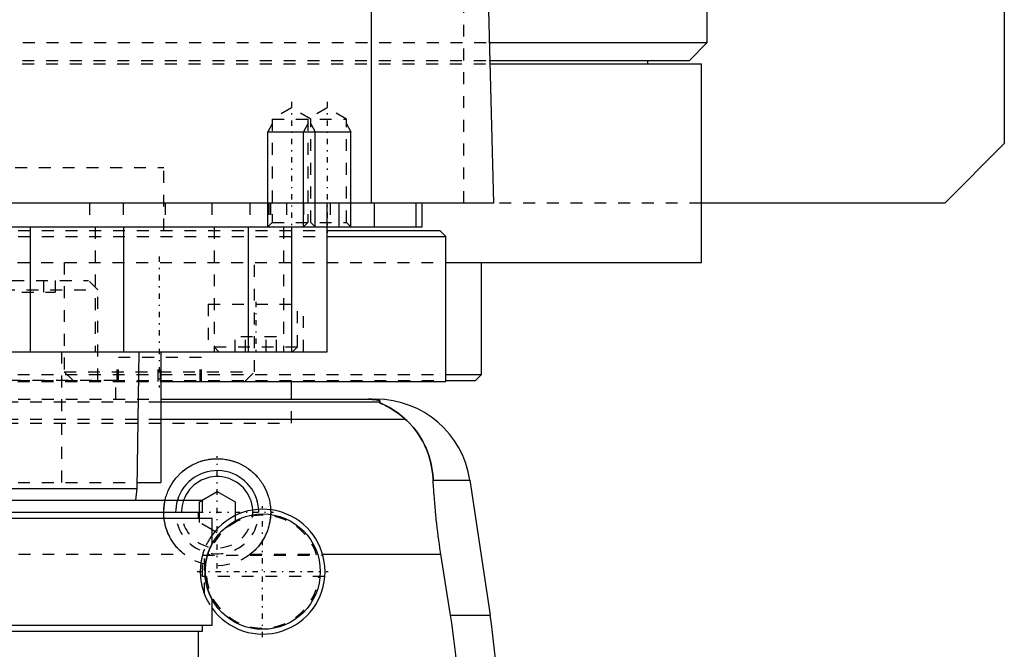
# Model space of a CAD drawing. Extents: x -105 to 105, y -139 to 487.
# Tile 7 of 12: x 22 to 105, y -21 to 32. Entities that reach past the tile are written whole.
import ezdxf

# ---------------------------------------------------------------- set-up
doc = ezdxf.new("R2010")
doc.units = 0
doc.linetypes.add('CENTER', pattern=[1.5, 0.45, -0.5, 0.05, -0.5])
doc.linetypes.add('DASHED', pattern=[2, 1, -1])
for name, color, linetype in [('AM_0', 7, 'CONTINUOUS'), ('AM_10', 7, 'CONTINUOUS'), ('AM_3', 7, 'DASHED'), ('AM_7', 7, 'CENTER')]:
    doc.layers.add(name, color=color, linetype=linetype)

msp = doc.modelspace()

# ---------------------------------------------------------------- linework, layer by layer
at = {"layer": 'AM_0', "color": 7, "linetype": 'CONTINUOUS'}
for p, q in [((105, 311.5), (105, 21.5)), ((80, 30), (80, 291.5)), ((51.744, 16.5), (51.744, 77.05)), ((60.5, 73.35), (62, 16.5)), ((61.608, 30), (80, 30)), ((78.5, 28.5), (80, 30)), ((61.649, 28.5), (78.5, 28.5)), ((61.658, 28.2), (79.5, 28.2)), ((75, 28.2), (75, 28.5)), ((79.5, 11.5), (79.5, 28.2)), ((105, 21.5), (100, 16.5)), ((62, 16.5), (-62, 16.5)), ((48, 4), (48, 16.5)), ((49, 16.5), (49, 14.5)), ((52, 14.5), (52, 16.5)), ((55.474, 16.5), (55.474, 14.5)), ((56, 14.5), (56, 16.5)), ((100, 16.5), (79.5, 16.5)), ((-56, 14.5), (56, 14.5)), ((23, 14.5), (23, 4)), ((30.85, 14.5), (30.85, 4)), ((41.361, 14.5), (41.361, 4)), ((45.003, 14.5), (45.003, 4)), ((48.014, 14.2), (57.5, 14.2)), ((58, 13.7), (57.5, 14.2)), ((48.014, 13.7), (58, 13.7)), ((58, 1.5), (58, 13.7)), ((58.063, 11.5), (79.5, 11.5)), ((61, 2.08), (61, 11.5)), ((-48, 4), (48, 4)), ((32, -7.5), (32.175, 4)), ((34, 4), (34, -7)), ((58.042, 2.08), (61, 2.08)), ((60.5, 1.58), (61, 2.08)), ((34.039, 1.5), (58, 1.5)), ((45, 0), (45, 1.5)), ((58.019, 1.58), (60.5, 1.58)), ((34, 0), (52.11, 0)), ((52.378, -0.254), (34, -0.254)), ((54.6, -1.693), (34, -1.693)), ((32.008, -7), (34, -7)), ((56.932, -6.813), (60.021, -6.813)), ((60.021, -6.813), (61.724, -18.159)), ((-32, -7.5), (32, -7.5)), ((31.9, -8.5), (32, -7.5)), ((37.482, -8.5), (38.75, -7.768)), ((38.75, -7.768), (40.25, -8.634)), ((-37.525, -8.5), (37.525, -8.5)), ((37.525, -9.5), (37.525, -8.5)), ((40.25, -8.634), (40.25, -9.793)), ((-37.525, -9.5), (37.525, -9.5)), ((37.175, -10), (37.175, -9.5)), ((37.25, -10), (37.25, -9.5)), ((-38.325, -10), (38.325, -10)), ((38.325, -12.163), (38.325, -10)), ((38.557, -11.121), (38.325, -10.987)), ((47.616, -13.032), (57.58, -13.032)), ((58.394, -18.159), (57.58, -13.032)), ((38.325, -19), (38.325, -16.837)), ((58.394, -18.159), (61.724, -18.159)), ((-38.325, -19), (38.325, -19)), ((37.525, -19.5), (37.525, -19)), ((-37.525, -19.5), (37.525, -19.5)), ((37.175, -23), (37.175, -19.5))]:
    msp.add_line(p, q, dxfattribs=at)
for points in [[(52.378, -0.254, 0), (52.391, -0.247, 0), (52.412, -0.231, 0), (52.43, -0.216, 0), (52.437, -0.209, 0), (52.443, -0.201, 0), (52.451, -0.186, 0), (52.454, -0.171, 0), (52.452, -0.157, 0), (52.445, -0.142, 0), (52.432, -0.128, 0), (52.423, -0.121, 0), (52.413, -0.113, 0), (52.386, -0.099, 0), (52.348, -0.084, 0), (52.298, -0.069, 0), (52.234, -0.053, 0), (52.189, -0.045, 0), (52.175, -0.043, 0), (52.16, -0.04, 0), (52.153, -0.039, 0), (52.145, -0.038, 0), (52.129, -0.036, 0), (52.113, -0.033, 0), (52.105, -0.032, 0), (52.096, -0.031, 0), (52.077, -0.029, 0), (52.057, -0.026, 0), (52.046, -0.025, 0), (52.035, -0.024, 0), (52.012, -0.022, 0), (51.988, -0.019, 0), (51.962, -0.017, 0), (51.934, -0.015, 0), (51.905, -0.013, 0), (51.89, -0.012, 0), (51.874, -0.011, 0), (51.842, -0.009, 0), (51.822, -0.008, 0), (51.816, -0.007, 0), (51.81, -0.007, 0), (51.807, -0.007, 0), (51.803, -0.007, 0), (51.797, -0.007, 0), (51.79, -0.006, 0), (51.784, -0.006, 0), (51.777, -0.006, 0), (51.77, -0.005, 0), (51.766, -0.005, 0), (51.763, -0.005, 0), (51.756, -0.005, 0), (51.748, -0.004, 0), (51.741, -0.004, 0), (51.734, -0.004, 0), (51.726, -0.004, 0), (51.723, -0.004, 0), (51.719, -0.003, 0), (51.712, -0.003, 0), (51.704, -0.003, 0), (51.697, -0.003, 0), (51.689, -0.003, 0), (51.682, -0.002, 0), (51.678, -0.002, 0), (51.674, -0.002, 0), (51.666, -0.002, 0), (51.657, -0.002, 0), (51.653, -0.002, 0), (51.649, -0.002, 0), (51.64, -0.001, 0), (51.631, -0.001, 0), (51.627, -0.001, 0), (51.623, -0.001, 0), (51.614, -0.001, 0), (51.605, -0.001, 0), (51.596, -0.001, 0), (51.587, -0.001, 0), (51.579, 0, 0), (51.574, 0, 0), (51.57, 0, 0), (51.562, 0, 0), (51.553, 0, 0), (51.544, 0, 0), (51.535, 0, 0), (51.525, 0, 0), (51.521, 0, 0), (51.516, 0, 0), (51.506, 0, 0), (51.497, 0, 0), (51.492, 0, 0)], [(54.6, -1.693, 0), (54.508, -1.609, 0), (54.325, -1.451, 0), (54.145, -1.305, 0), (54.057, -1.237, 0), (53.97, -1.172, 0), (53.799, -1.049, 0), (53.635, -0.938, 0), (53.477, -0.838, 0), (53.327, -0.748, 0), (53.184, -0.667, 0), (53.116, -0.63, 0), (53.051, -0.595, 0), (52.927, -0.531, 0), (52.812, -0.475, 0), (52.704, -0.424, 0), (52.644, -0.396, 0), (52.628, -0.389, 0), (52.612, -0.382, 0), (52.604, -0.378, 0), (52.596, -0.374, 0), (52.581, -0.367, 0), (52.566, -0.361, 0), (52.551, -0.354, 0), (52.537, -0.347, 0), (52.523, -0.341, 0), (52.516, -0.338, 0), (52.509, -0.335, 0), (52.496, -0.329, 0), (52.484, -0.323, 0), (52.478, -0.32, 0), (52.472, -0.317, 0), (52.46, -0.312, 0), (52.449, -0.307, 0), (52.444, -0.304, 0), (52.439, -0.302, 0), (52.429, -0.297, 0), (52.421, -0.292, 0), (52.412, -0.288, 0), (52.405, -0.284, 0), (52.398, -0.28, 0), (52.395, -0.278, 0), (52.392, -0.276, 0), (52.387, -0.272, 0), (52.383, -0.269, 0), (52.38, -0.266, 0), (52.377, -0.263, 0), (52.376, -0.261, 0), (52.375, -0.26, 0), (52.375, -0.259, 0), (52.376, -0.257, 0), (52.377, -0.255, 0), (52.378, -0.254, 0)], [(56.932, -6.813, 0), (56.922, -6.646, 0), (56.893, -6.315, 0), (56.85, -5.988, 0), (56.824, -5.825, 0), (56.795, -5.664, 0), (56.727, -5.345, 0), (56.647, -5.031, 0), (56.554, -4.722, 0), (56.448, -4.418, 0), (56.329, -4.121, 0), (56.266, -3.975, 0), (56.199, -3.83, 0), (56.056, -3.547, 0), (55.9, -3.271, 0), (55.733, -3.003, 0), (55.554, -2.744, 0), (55.363, -2.494, 0), (55.263, -2.372, 0), (55.16, -2.253, 0), (54.945, -2.021, 0), (54.718, -1.8, 0), (54.6, -1.693, 0)], [(34.362, -8.5, 0), (34.376, -8.442, 0), (34.406, -8.325, 0), (34.439, -8.209, 0), (34.457, -8.152, 0), (34.475, -8.094, 0), (34.514, -7.98, 0), (34.557, -7.867, 0), (34.602, -7.755, 0), (34.65, -7.645, 0), (34.701, -7.535, 0), (34.728, -7.481, 0), (34.755, -7.428, 0), (34.812, -7.322, 0), (34.872, -7.218, 0), (34.934, -7.115, 0), (34.998, -7.015, 0), (35.065, -6.917, 0), (35.099, -6.869, 0), (35.134, -6.821, 0), (35.206, -6.727, 0), (35.279, -6.636, 0), (35.317, -6.591, 0), (35.354, -6.547, 0), (35.431, -6.461, 0), (35.51, -6.377, 0), (35.55, -6.336, 0), (35.59, -6.296, 0), (35.673, -6.217, 0), (35.758, -6.139, 0), (35.846, -6.063, 0), (35.936, -5.988, 0), (36.029, -5.916, 0), (36.077, -5.88, 0), (36.125, -5.845, 0), (36.223, -5.777, 0), (36.323, -5.711, 0), (36.426, -5.647, 0), (36.53, -5.586, 0), (36.637, -5.527, 0), (36.691, -5.499, 0), (36.745, -5.471, 0), (36.855, -5.418, 0), (36.967, -5.368, 0), (37.08, -5.321, 0), (37.195, -5.277, 0), (37.31, -5.237, 0), (37.369, -5.217, 0), (37.427, -5.199, 0), (37.545, -5.164, 0), (37.663, -5.133, 0), (37.782, -5.105, 0), (37.902, -5.081, 0), (38.021, -5.059, 0), (38.081, -5.05, 0), (38.141, -5.041, 0), (38.261, -5.027, 0), (38.38, -5.015, 0), (38.499, -5.007, 0), (38.618, -5.002, 0), (38.736, -5, 0), (38.794, -5, 0), (38.853, -5.001, 0), (38.971, -5.005, 0), (39.09, -5.013, 0), (39.15, -5.018, 0), (39.21, -5.024, 0), (39.329, -5.037, 0), (39.449, -5.055, 0), (39.509, -5.064, 0), (39.569, -5.075, 0), (39.688, -5.099, 0), (39.808, -5.126, 0), (39.926, -5.156, 0), (40.044, -5.19, 0), (40.161, -5.227, 0), (40.219, -5.247, 0), (40.277, -5.267, 0), (40.392, -5.31, 0), (40.505, -5.356, 0), (40.617, -5.406, 0), (40.728, -5.458, 0), (40.837, -5.513, 0), (40.891, -5.542, 0), (40.944, -5.571, 0), (41.049, -5.632, 0), (41.152, -5.695, 0), (41.253, -5.76, 0), (41.351, -5.828, 0), (41.447, -5.898, 0), (41.495, -5.934, 0), (41.541, -5.97, 0), (41.632, -6.044, 0), (41.721, -6.12, 0), (41.807, -6.197, 0), (41.89, -6.276, 0), (41.97, -6.357, 0), (42.01, -6.398, 0), (42.049, -6.44, 0), (42.127, -6.526, 0), (42.203, -6.614, 0), (42.276, -6.705, 0), (42.348, -6.798, 0), (42.418, -6.893, 0), (42.452, -6.942, 0), (42.486, -6.991, 0), (42.551, -7.091, 0), (42.613, -7.192, 0), (42.644, -7.244, 0), (42.673, -7.296, 0), (42.731, -7.402, 0), (42.786, -7.509, 0), (42.812, -7.563, 0), (42.837, -7.618, 0), (42.886, -7.728, 0), (42.932, -7.839, 0), (42.975, -7.952, 0), (43.015, -8.066, 0), (43.052, -8.181, 0), (43.07, -8.239, 0), (43.086, -8.297, 0), (43.117, -8.413, 0), (43.144, -8.53, 0), (43.168, -8.647, 0), (43.19, -8.765, 0), (43.207, -8.883, 0), (43.215, -8.942, 0), (43.222, -9, 0), (43.234, -9.118, 0), (43.242, -9.235, 0), (43.245, -9.293, 0)], [(57.58, -13.032, 0), (57.553, -12.861, 0), (57.501, -12.52, 0), (57.451, -12.18, 0), (57.427, -12.01, 0), (57.403, -11.84, 0), (57.357, -11.498, 0), (57.313, -11.155, 0), (57.27, -10.81, 0), (57.23, -10.464, 0), (57.191, -10.117, 0), (57.173, -9.943, 0), (57.155, -9.769, 0), (57.12, -9.42, 0), (57.088, -9.071, 0), (57.058, -8.723, 0), (57.03, -8.374, 0), (57.004, -8.026, 0), (56.992, -7.852, 0), (56.981, -7.678, 0), (56.96, -7.331, 0), (56.941, -6.985, 0), (56.932, -6.813, 0)], [(57.2, -41.616, 0), (57.366, -40.978, 0), (57.676, -39.685, 0), (57.958, -38.376, 0), (58.088, -37.717, 0), (58.21, -37.055, 0), (58.431, -35.726, 0), (58.62, -34.395, 0), (58.777, -33.067, 0), (58.902, -31.746, 0), (58.995, -30.438, 0), (59.03, -29.791, 0), (59.057, -29.149, 0), (59.089, -27.883, 0), (59.094, -26.642, 0), (59.071, -25.384, 0), (59.018, -24.102, 0), (58.935, -22.799, 0), (58.882, -22.142, 0), (58.821, -21.482, 0), (58.674, -20.156, 0), (58.495, -18.825, 0), (58.394, -18.159, 0)]]:
    msp.add_polyline3d(points, dxfattribs=at)
msp.add_circle((42.575, -14.5), 4.85, dxfattribs=at)
for centre, radius, start, end in [((52.11, -8), 8, 8.53297, 90), ((38.75, -9.5), 3.5, 3.92235, 163.39845), ((38.75, -9.5), 3, 3.51391, 160.52878), ((42.575, -14.5), 5.25, 215.95057, 144.04943), ((2.388, -27.062), 60, 345.96216, 8.53297)]:
    msp.add_arc(centre, radius, start, end, dxfattribs=at)
at = {"layer": 'AM_10', "color": 7, "linetype": 'CONTINUOUS'}
for p, q in [((43.379, 23.156), (43, 22.5)), ((43, 14.5), (43, 22.5)), ((43, 22.5), (50, 22.5)), ((46.379, 23.156), (46, 22.5)), ((46, 14.5), (46, 22.5)), ((46.621, 23.156), (47, 22.5)), ((47, 14.5), (47, 22.5)), ((49.621, 23.156), (50, 22.5)), ((50, 14.5), (50, 22.5))]:
    msp.add_line(p, q, dxfattribs=at)
at = {"layer": 'AM_3', "color": 6, "linetype": 'DASHED'}
for p, q in [((59.5, 16.5), (59.5, 75.489)), ((-61.608, 30), (61.608, 30)), ((-61.658, 28.2), (61.658, 28.2)), ((-61.649, 28.5), (61.649, 28.5)), ((45, 24.5), (43.379, 23.564)), ((46.621, 23.564), (45, 24.5)), ((48, 24.5), (46.379, 23.564)), ((49.621, 23.564), (48, 24.5)), ((43.379, 23.564), (43.379, 14.879)), ((43.379, 23.564), (49.621, 23.564)), ((46.379, 23.564), (46.379, 14.879)), ((46.621, 14.879), (46.621, 23.564)), ((49.621, 14.879), (49.621, 23.564)), ((-34.25, 19.5), (34.25, 19.5)), ((34.25, 14.2), (34.25, 19.5)), ((79.5, 16.5), (-79.5, 16.5)), ((28, 16.5), (28, 14.5)), ((30.84, 16.5), (30.84, 14.5)), ((34.381, 16.5), (34.381, 14.5)), ((38.286, 16.5), (38.286, 14.5)), ((41.5, 16.5), (41.5, 14.5)), ((43.087, 16.5), (43.087, 14.5)), ((43.236, 16.5), (43.236, 14.5)), ((44.587, 16.5), (44.587, 14.5)), ((46, 16.5), (46, 14.5)), ((48.25, 16.5), (48.25, 14.5)), ((-48.014, 14.2), (48.014, 14.2)), ((28.477, 14.5), (28.477, 4)), ((38.5, 14.5), (38.5, 4)), ((43.379, 14.879), (43, 14.5)), ((43.379, 14.879), (49.621, 14.879)), ((44.341, 14.5), (44.341, 4)), ((46.379, 14.879), (46, 14.5)), ((47, 14.5), (46.621, 14.879)), ((50, 14.5), (49.621, 14.879)), ((-48.014, 13.7), (48.014, 13.7)), ((-58.063, 11.5), (58.063, 11.5)), ((25.878, 11.5), (25.878, 2.3)), ((41.878, 2.3), (41.878, 11.5)), ((13.504, 10), (27.904, 10)), ((24.137, 10), (24.137, 9)), ((25.097, 10), (25.097, 9)), ((28.704, 9.2), (27.904, 10)), ((12.704, 9.2), (28.704, 9.2)), ((28.704, 1.6), (28.704, 9.2)), ((16.311, 9), (25.097, 9)), ((38, 8), (38, 4)), ((38, 8), (46, 8)), ((45.5, 4.4), (45.5, 8)), ((46, 4), (46, 8)), ((40.268, 4), (40.268, 5.25)), ((43.732, 5.25), (40.268, 5.25)), ((41.134, 4), (41.134, 5.25)), ((42.866, 4), (42.866, 5.25)), ((43.732, 4), (43.732, 5.25)), ((38.5, 4.4), (38.9, 4)), ((38.5, 4.4), (45.5, 4.4)), ((45.1, 4), (45.5, 4.4)), ((25.65, 4), (25.65, -7)), ((30.327, 1.5), (30.327, 3.5)), ((37.43, 3.5), (30.327, 3.5)), ((30.432, 1.5), (30.432, 3.5)), ((33.772, 1.5), (33.772, 3.5)), ((33.984, 1.5), (33.984, 3.5)), ((37.324, 1.5), (37.324, 3.5)), ((37.43, 1.5), (37.43, 3.5)), ((-58.042, 2.08), (58.042, 2.08)), ((25.878, 2.3), (26.678, 1.5)), ((25.878, 2.3), (41.878, 2.3)), ((41.078, 1.5), (41.878, 2.3)), ((-58.019, 1.58), (58.019, 1.58)), ((-34.039, 1.5), (34.039, 1.5)), ((11.204, 1.6), (30.204, 1.6)), ((30.204, 0), (30.204, 1.6)), ((45, 1.5), (45, 1.58)), ((-34, 0), (34, 0)), ((45, -2), (45, 0)), ((34, -0.254), (-34, -0.254)), ((-45, -2), (45, -2)), ((-45, -2), (45, -2)), ((34, -1.693), (-34, -1.693)), ((-32.008, -7), (32.008, -7)), ((37.25, -8.634), (37.482, -8.5)), ((37.25, -9.5), (37.25, -8.634)), ((40.25, -9.793), (40.25, -10.366)), ((37.25, -10.366), (37.25, -10)), ((38.325, -10.987), (37.25, -10.366)), ((40.25, -10.366), (38.75, -11.232)), ((38.75, -11.232), (38.557, -11.121)), ((-35.962, -13.032), (35.962, -13.032)), ((37.5, -14.9), (37.5, -13.156)), ((37.515, -13.1), (47.635, -13.1)), ((37.68, -16.399), (37.68, -12.601)), ((41.538, -13.032), (47.616, -13.032)), ((47.81, -14.9), (37.5, -14.9))]:
    msp.add_line(p, q, dxfattribs=at)
for points in [[(51.492, 0, 0), (51.497, 0, 0), (51.506, 0, 0), (51.516, 0, 0), (51.521, 0, 0), (51.525, 0, 0), (51.535, 0, 0), (51.544, 0, 0), (51.553, 0, 0), (51.562, 0, 0), (51.57, 0, 0), (51.574, 0, 0), (51.579, 0, 0), (51.587, -0.001, 0), (51.596, -0.001, 0), (51.605, -0.001, 0), (51.614, -0.001, 0), (51.623, -0.001, 0), (51.627, -0.001, 0), (51.631, -0.001, 0), (51.64, -0.001, 0), (51.649, -0.002, 0), (51.653, -0.002, 0), (51.657, -0.002, 0), (51.666, -0.002, 0), (51.674, -0.002, 0), (51.678, -0.002, 0), (51.682, -0.002, 0), (51.689, -0.003, 0), (51.697, -0.003, 0), (51.704, -0.003, 0), (51.712, -0.003, 0), (51.719, -0.003, 0), (51.723, -0.004, 0), (51.726, -0.004, 0), (51.734, -0.004, 0), (51.741, -0.004, 0), (51.748, -0.004, 0), (51.756, -0.005, 0), (51.763, -0.005, 0), (51.766, -0.005, 0), (51.77, -0.005, 0), (51.777, -0.006, 0), (51.784, -0.006, 0), (51.79, -0.006, 0), (51.797, -0.007, 0), (51.803, -0.007, 0), (51.807, -0.007, 0), (51.81, -0.007, 0), (51.816, -0.007, 0), (51.822, -0.008, 0), (51.842, -0.009, 0), (51.874, -0.011, 0), (51.89, -0.012, 0), (51.905, -0.013, 0), (51.934, -0.015, 0), (51.962, -0.017, 0), (51.988, -0.019, 0), (52.012, -0.022, 0), (52.035, -0.024, 0), (52.046, -0.025, 0), (52.057, -0.026, 0), (52.077, -0.029, 0), (52.096, -0.031, 0), (52.105, -0.032, 0), (52.113, -0.033, 0), (52.129, -0.036, 0), (52.145, -0.038, 0), (52.153, -0.039, 0), (52.16, -0.04, 0), (52.175, -0.043, 0), (52.189, -0.045, 0), (52.234, -0.053, 0), (52.298, -0.069, 0), (52.348, -0.084, 0), (52.386, -0.099, 0), (52.413, -0.113, 0), (52.423, -0.121, 0), (52.432, -0.128, 0), (52.445, -0.142, 0), (52.452, -0.157, 0), (52.454, -0.171, 0), (52.451, -0.186, 0), (52.443, -0.201, 0), (52.437, -0.209, 0), (52.43, -0.216, 0), (52.412, -0.231, 0), (52.391, -0.247, 0), (52.378, -0.254, 0)], [(52.378, -0.254, 0), (52.377, -0.255, 0), (52.376, -0.256, 0), (52.375, -0.258, 0), (52.375, -0.259, 0), (52.376, -0.26, 0), (52.377, -0.263, 0), (52.379, -0.265, 0), (52.381, -0.268, 0), (52.385, -0.271, 0), (52.389, -0.274, 0), (52.391, -0.275, 0), (52.394, -0.277, 0), (52.4, -0.281, 0), (52.406, -0.284, 0), (52.413, -0.288, 0), (52.421, -0.292, 0), (52.429, -0.296, 0), (52.433, -0.299, 0), (52.438, -0.301, 0), (52.447, -0.306, 0), (52.457, -0.31, 0), (52.462, -0.313, 0), (52.468, -0.315, 0), (52.479, -0.321, 0), (52.49, -0.326, 0), (52.496, -0.329, 0), (52.502, -0.331, 0), (52.514, -0.337, 0), (52.527, -0.343, 0), (52.54, -0.349, 0), (52.553, -0.355, 0), (52.567, -0.361, 0), (52.574, -0.364, 0), (52.581, -0.368, 0), (52.595, -0.374, 0), (52.61, -0.381, 0), (52.663, -0.405, 0), (52.763, -0.452, 0), (52.876, -0.506, 0), (52.999, -0.568, 0), (53.064, -0.602, 0), (53.132, -0.638, 0), (53.273, -0.717, 0), (53.426, -0.807, 0), (53.588, -0.908, 0), (53.758, -1.021, 0), (53.936, -1.147, 0), (54.027, -1.214, 0), (54.12, -1.286, 0), (54.309, -1.438, 0), (54.502, -1.605, 0), (54.6, -1.693, 0)], [(54.6, -1.693, 0), (54.718, -1.8, 0), (54.945, -2.021, 0), (55.16, -2.253, 0), (55.263, -2.372, 0), (55.363, -2.494, 0), (55.554, -2.744, 0), (55.733, -3.004, 0), (55.901, -3.271, 0), (56.056, -3.547, 0), (56.199, -3.831, 0), (56.266, -3.975, 0), (56.33, -4.121, 0), (56.448, -4.419, 0), (56.554, -4.722, 0), (56.647, -5.031, 0), (56.727, -5.345, 0), (56.795, -5.664, 0), (56.824, -5.825, 0), (56.85, -5.988, 0), (56.893, -6.315, 0), (56.922, -6.646, 0), (56.932, -6.813, 0)], [(34.25, -9.5, 0), (34.25, -9.472, 0), (34.251, -9.418, 0), (34.252, -9.363, 0), (34.253, -9.335, 0), (34.254, -9.307, 0), (34.257, -9.252, 0), (34.26, -9.197, 0), (34.264, -9.141, 0), (34.269, -9.085, 0), (34.275, -9.03, 0), (34.278, -9.002, 0), (34.281, -8.974, 0), (34.288, -8.918, 0), (34.295, -8.862, 0), (34.304, -8.807, 0), (34.313, -8.751, 0), (34.323, -8.695, 0), (34.328, -8.667, 0), (34.333, -8.639, 0), (34.344, -8.584, 0), (34.356, -8.528, 0), (34.362, -8.5, 0)], [(34.278, -10, 0), (34.269, -9.915, 0), (34.257, -9.748, 0), (34.251, -9.582, 0), (34.25, -9.5, 0)], [(43.246, -9.697, 0), (43.24, -9.8, 0), (43.221, -10.01, 0), (43.192, -10.221, 0), (43.173, -10.326, 0), (43.152, -10.432, 0), (43.103, -10.642, 0), (43.042, -10.852, 0), (42.972, -11.058, 0), (42.891, -11.262, 0), (42.8, -11.461, 0), (42.751, -11.559, 0), (42.7, -11.656, 0), (42.591, -11.845, 0), (42.473, -12.027, 0), (42.348, -12.203, 0), (42.215, -12.371, 0), (42.076, -12.531, 0), (42.005, -12.607, 0), (41.932, -12.682, 0), (41.781, -12.826, 0), (41.621, -12.965, 0), (41.538, -13.032, 0)], [(43.245, -9.293, 0), (43.248, -9.361, 0), (43.25, -9.495, 0), (43.248, -9.629, 0), (43.246, -9.697, 0)], [(35.962, -13.032, 0), (35.885, -12.97, 0), (35.738, -12.843, 0), (35.597, -12.711, 0), (35.53, -12.644, 0), (35.464, -12.574, 0), (35.335, -12.43, 0), (35.21, -12.279, 0), (35.092, -12.12, 0), (34.979, -11.956, 0), (34.874, -11.786, 0), (34.824, -11.699, 0), (34.776, -11.611, 0), (34.685, -11.431, 0), (34.603, -11.247, 0), (34.529, -11.06, 0), (34.464, -10.87, 0), (34.407, -10.678, 0), (34.382, -10.581, 0), (34.359, -10.485, 0), (34.32, -10.29, 0), (34.29, -10.096, 0), (34.278, -10, 0)], [(38.325, -12.163, 0), (38.323, -12.167, 0), (38.304, -12.202, 0), (38.266, -12.275, 0), (38.239, -12.327, 0), (38.208, -12.391, 0), (38.165, -12.481, 0), (38.152, -12.509, 0), (38.139, -12.54, 0), (38.132, -12.555, 0), (38.125, -12.572, 0), (38.111, -12.605, 0), (38.096, -12.64, 0), (38.081, -12.677, 0), (38.065, -12.715, 0), (38.05, -12.756, 0), (38.042, -12.776, 0), (38.034, -12.798, 0), (38.017, -12.842, 0), (38.001, -12.888, 0), (37.984, -12.937, 0), (37.967, -12.988, 0), (37.949, -13.042, 0), (37.941, -13.069, 0), (37.932, -13.098, 0), (37.915, -13.157, 0), (37.897, -13.22, 0), (37.879, -13.286, 0), (37.862, -13.356, 0), (37.844, -13.431, 0), (37.836, -13.471, 0), (37.827, -13.511, 0), (37.81, -13.598, 0), (37.8, -13.652, 0), (37.797, -13.669, 0), (37.794, -13.685, 0), (37.793, -13.693, 0), (37.791, -13.702, 0), (37.788, -13.719, 0), (37.786, -13.736, 0), (37.783, -13.753, 0), (37.78, -13.771, 0), (37.777, -13.789, 0), (37.776, -13.798, 0), (37.775, -13.807, 0), (37.772, -13.826, 0), (37.769, -13.845, 0), (37.767, -13.864, 0), (37.764, -13.883, 0), (37.762, -13.902, 0), (37.761, -13.912, 0), (37.76, -13.922, 0), (37.757, -13.942, 0), (37.755, -13.962, 0), (37.753, -13.982, 0), (37.751, -14.003, 0), (37.748, -14.023, 0), (37.747, -14.034, 0), (37.746, -14.044, 0), (37.745, -14.065, 0), (37.743, -14.086, 0), (37.742, -14.097, 0), (37.741, -14.108, 0), (37.739, -14.129, 0), (37.738, -14.151, 0), (37.737, -14.162, 0), (37.736, -14.173, 0), (37.735, -14.195, 0), (37.733, -14.217, 0), (37.732, -14.239, 0), (37.731, -14.261, 0), (37.73, -14.284, 0), (37.729, -14.295, 0), (37.729, -14.306, 0), (37.728, -14.329, 0), (37.727, -14.352, 0), (37.727, -14.374, 0), (37.726, -14.397, 0), (37.726, -14.42, 0), (37.725, -14.431, 0), (37.725, -14.443, 0), (37.725, -14.466, 0), (37.725, -14.489, 0), (37.725, -14.5, 0), (37.725, -14.511, 0), (37.725, -14.534, 0), (37.725, -14.557, 0), (37.725, -14.569, 0), (37.726, -14.58, 0), (37.726, -14.603, 0), (37.727, -14.626, 0), (37.727, -14.648, 0), (37.728, -14.671, 0), (37.729, -14.694, 0), (37.729, -14.705, 0), (37.73, -14.716, 0), (37.731, -14.739, 0), (37.732, -14.761, 0), (37.733, -14.783, 0), (37.735, -14.805, 0), (37.736, -14.827, 0), (37.737, -14.838, 0), (37.738, -14.849, 0), (37.739, -14.871, 0), (37.741, -14.892, 0), (37.742, -14.903, 0), (37.743, -14.914, 0), (37.745, -14.935, 0), (37.746, -14.956, 0), (37.747, -14.966, 0), (37.748, -14.977, 0), (37.751, -14.997, 0), (37.753, -15.018, 0), (37.755, -15.038, 0), (37.757, -15.058, 0), (37.76, -15.078, 0), (37.761, -15.088, 0), (37.762, -15.098, 0), (37.764, -15.117, 0), (37.767, -15.136, 0), (37.769, -15.155, 0), (37.772, -15.174, 0), (37.775, -15.193, 0), (37.776, -15.202, 0), (37.777, -15.211, 0), (37.78, -15.229, 0), (37.783, -15.247, 0), (37.786, -15.264, 0), (37.788, -15.281, 0), (37.791, -15.298, 0), (37.793, -15.307, 0), (37.794, -15.315, 0), (37.797, -15.331, 0), (37.8, -15.348, 0), (37.81, -15.402, 0), (37.827, -15.489, 0), (37.836, -15.529, 0), (37.844, -15.569, 0), (37.862, -15.644, 0), (37.879, -15.714, 0), (37.897, -15.78, 0), (37.915, -15.843, 0), (37.932, -15.902, 0), (37.941, -15.931, 0), (37.949, -15.958, 0), (37.967, -16.012, 0), (37.984, -16.063, 0), (38.001, -16.112, 0), (38.017, -16.158, 0), (38.034, -16.202, 0), (38.042, -16.224, 0), (38.05, -16.244, 0), (38.065, -16.285, 0), (38.081, -16.323, 0), (38.096, -16.36, 0), (38.111, -16.395, 0), (38.125, -16.428, 0), (38.132, -16.445, 0), (38.139, -16.46, 0), (38.152, -16.491, 0), (38.165, -16.519, 0), (38.208, -16.609, 0), (38.239, -16.673, 0), (38.266, -16.725, 0), (38.304, -16.798, 0), (38.323, -16.833, 0), (38.325, -16.837, 0)], [(37.68, -12.601, 0), (37.655, -12.669, 0), (37.603, -12.815, 0), (37.552, -12.974, 0), (37.527, -13.059, 0), (37.522, -13.074, 0), (37.514, -13.104, 0), (37.506, -13.133, 0), (37.502, -13.149, 0), (37.498, -13.164, 0), (37.49, -13.195, 0), (37.482, -13.226, 0), (37.474, -13.258, 0), (37.466, -13.29, 0), (37.459, -13.323, 0), (37.455, -13.339, 0), (37.451, -13.356, 0), (37.444, -13.39, 0), (37.436, -13.424, 0), (37.429, -13.459, 0), (37.422, -13.494, 0), (37.415, -13.53, 0), (37.412, -13.548, 0), (37.409, -13.567, 0), (37.402, -13.605, 0), (37.395, -13.644, 0), (37.389, -13.684, 0), (37.382, -13.726, 0), (37.376, -13.768, 0), (37.373, -13.79, 0), (37.37, -13.811, 0), (37.365, -13.856, 0), (37.359, -13.901, 0), (37.354, -13.946, 0), (37.35, -13.993, 0), (37.345, -14.04, 0), (37.343, -14.064, 0), (37.341, -14.088, 0), (37.338, -14.136, 0), (37.335, -14.184, 0), (37.332, -14.233, 0), (37.33, -14.282, 0), (37.328, -14.33, 0), (37.327, -14.355, 0), (37.326, -14.379, 0), (37.325, -14.428, 0), (37.325, -14.476, 0), (37.325, -14.5, 0), (37.325, -14.524, 0), (37.325, -14.572, 0), (37.326, -14.621, 0), (37.327, -14.645, 0), (37.328, -14.67, 0), (37.33, -14.718, 0), (37.332, -14.767, 0), (37.335, -14.816, 0), (37.338, -14.864, 0), (37.341, -14.912, 0), (37.343, -14.936, 0), (37.345, -14.96, 0), (37.35, -15.007, 0), (37.354, -15.054, 0), (37.359, -15.099, 0), (37.365, -15.144, 0), (37.37, -15.189, 0), (37.373, -15.21, 0), (37.376, -15.232, 0), (37.382, -15.274, 0), (37.389, -15.316, 0), (37.395, -15.356, 0), (37.402, -15.395, 0), (37.409, -15.433, 0), (37.412, -15.452, 0), (37.415, -15.47, 0), (37.422, -15.506, 0), (37.429, -15.541, 0), (37.436, -15.576, 0), (37.444, -15.61, 0), (37.451, -15.644, 0), (37.455, -15.661, 0), (37.459, -15.677, 0), (37.466, -15.71, 0), (37.474, -15.742, 0), (37.482, -15.774, 0), (37.49, -15.805, 0), (37.498, -15.836, 0), (37.502, -15.851, 0), (37.506, -15.867, 0), (37.514, -15.896, 0), (37.522, -15.926, 0), (37.527, -15.941, 0), (37.531, -15.955, 0), (37.539, -15.984, 0), (37.547, -16.012, 0), (37.552, -16.026, 0), (37.556, -16.04, 0), (37.564, -16.067, 0), (37.573, -16.094, 0), (37.603, -16.185, 0), (37.655, -16.331, 0), (37.68, -16.399, 0)]]:
    msp.add_polyline3d(points, dxfattribs=at)
msp.add_circle((38.75, -9.5), 4.5, dxfattribs=at)
for centre, radius, start, end in [((38.75, -9.5), 3.5, 163.39845, 3.92235), ((38.75, -9.5), 3, 160.52878, 3.51391), ((42.575, -14.5), 4.75, 17.14176, 162.85824), ((42.575, -14.5), 5.25, 144.04943, 158.79975), ((42.575, -14.5), 4.75, 184.83063, 355.16937), ((42.575, -14.5), 5.25, 201.20025, 215.95057)]:
    msp.add_arc(centre, radius, start, end, dxfattribs=at)
at = {"layer": 'AM_7', "color": 4, "linetype": 'CENTER'}
for p, q in [((45, 25), (45, 14)), ((48, 25), (48, 14)), ((33.878, 12), (33.878, 1)), ((42, 8.2), (42, 3.8)), ((38.75, -14.225), (38.75, -4.775)), ((42.575, -20.012), (42.575, -8.988)), ((34.025, -9.5), (43.475, -9.5)), ((37.063, -14.5), (48.087, -14.5))]:
    msp.add_line(p, q, dxfattribs=at)

doc.saveas('drawing.dxf')
